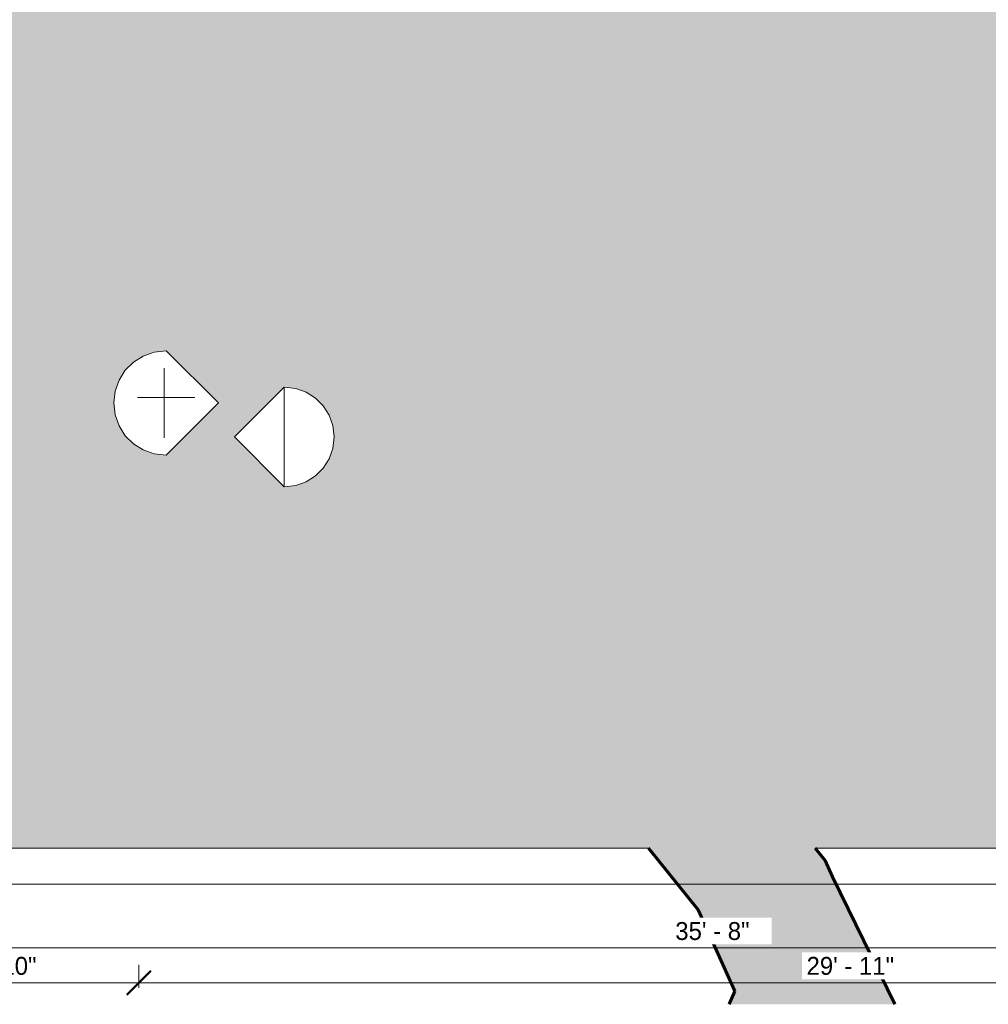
# Model space of a CAD drawing. Header units: inches. Extents: x 1931 to 3173, y 8366 to 8904.
# Tile 11 of 55: x 2686 to 2929, y 8366 to 8614. Entities that reach past the tile are written whole.
import ezdxf

# ---------------------------------------------------------------- set-up
doc = ezdxf.new("R2010")
doc.units = ezdxf.units.IN
doc.header["$MEASUREMENT"] = 0
for name, color, linetype, lineweight in [('A-ANNO-DIMS', 211, 'Continuous', 9), ('A-ANNO-DIMS-48', 211, 'Continuous', 9), ('A-DETL-GENF-2', 8, 'Continuous', 9), ('C-BLDG-PADS', 91, 'Continuous', 9), ('C-TOPO', 7, 'Continuous', 9), ('C-TOPO-1', 7, 'Continuous', 60)]:
    doc.layers.add(name, color=color, linetype=linetype, lineweight=lineweight)
doc.styles.add('Century Gothic', font='ufonts.com_century-gothic.ttf', dxfattribs={"height": 4.499999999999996})
doc.dimstyles.new('OD__1__Tol__', dxfattribs={"dimscale": 12, "dimtxt": 4.698757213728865, "dimasz": 0.5, "dimexe": 0.375, "dimexo": 0.2500000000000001, "dimgap": 0.06250000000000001, "dimtad": 1, "dimdec": 0, "dimzin": 3, "dimdsep": 46, "dimlunit": 4, "dimtxsty": 'Century Gothic', "dimblk1": 'OBLIQUE', "dimblk2": 'OBLIQUE', "dimsah": 1, "dimcen": 0.09, "dimdle": 0.375, "dimazin": 0, "dimtfac": 1, "dimtdec": 4, "dimtix": 1, "dimtmove": 0, "dimatfit": 3, "dimfxl": 1, "dimtvp": 1, "dimtfill": 1, "dimfrac": 2, "dimtolj": 1, "dimtzin": 0, "dimarcsym": 2})

# ---------------------------------------------------------------- blocks, each defined once
blk = doc.blocks.new('florence 23626 - florence 23626-698392-FLOOR PLAN - BASEMENT')
at = {"layer": 'A-DETL-GENF-2'}
for p, q in [((-13.15369033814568, 2.046363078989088e-12), (-1.724909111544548e-06, 13.15369033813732)), ((13.15369033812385, 1.149934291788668e-06), (-1.724909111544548e-06, 13.15369033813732)), ((-1.361160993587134, 7.16946458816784), (-1.361160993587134, 7.237539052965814)), ((-1.361160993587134, 7.237539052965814), (-1.361160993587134, 2.11946368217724)), ((-1.361160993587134, 4.582758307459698), (-1.361160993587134, 7.16946458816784)), ((-1.361160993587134, 6.98911643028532), (-1.361160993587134, 7.074436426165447)), ((-1.361160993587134, 7.074436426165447), (-1.361160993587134, 7.033533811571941)), ((-1.361160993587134, 7.033533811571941), (-1.361160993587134, 6.847070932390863)), ((-1.361160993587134, 6.51717424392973), (-1.361160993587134, 6.98911643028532)), ((-1.361160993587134, 6.847070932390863), (-1.361160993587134, 5.558796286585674)), ((-1.361160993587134, 5.622327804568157), (-1.361160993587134, 6.776542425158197)), ((-1.361160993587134, 6.776542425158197), (-1.361160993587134, 3.156126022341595)), ((-1.361160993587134, 6.169230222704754), (-1.361160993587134, 6.51717424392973)), ((-1.361160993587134, 5.772423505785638), (-1.361160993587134, 6.169230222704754)), ((-1.361160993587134, 5.764617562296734), (-1.361160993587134, 5.933620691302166)), ((-1.361160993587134, 5.933620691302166), (-1.361160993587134, 5.848926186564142)), ((-1.361160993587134, 5.848926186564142), (-1.361160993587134, 5.524147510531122)), ((-1.361160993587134, 5.46246528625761), (-1.361160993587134, 5.772423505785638)), ((-1.361160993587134, 5.411263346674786), (-1.361160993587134, 5.764617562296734)), ((-1.361160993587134, 5.077687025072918), (-1.361160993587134, 5.622327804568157)), ((-1.361160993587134, 5.558796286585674), (-1.361160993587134, 5.077687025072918)), ((-1.361160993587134, 5.524147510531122), (-1.361160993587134, 5.46246528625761)), ((-1.361160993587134, 4.950225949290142), (-1.361160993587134, 5.411263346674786)), ((-1.361160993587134, 4.458180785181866), (-1.361160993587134, 4.950225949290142)), ((-1.361160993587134, 4.03359782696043), (-1.361160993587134, 4.582758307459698)), ((-1.361160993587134, 4.011793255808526), (-1.361160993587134, 4.458180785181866)), ((-1.361160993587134, 3.608858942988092), (-1.361160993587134, 4.03359782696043)), ((-1.361160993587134, 3.687736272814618), (-1.361160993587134, 4.011793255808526)), ((-1.361160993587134, 3.162492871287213), (-1.361160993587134, 3.687736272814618)), ((-1.361160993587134, 3.055572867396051), (-1.361160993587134, 3.608858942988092)), ((-1.361160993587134, 0.9371805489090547), (-1.361160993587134, 3.162492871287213)), ((-1.361160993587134, 3.156126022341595), (-1.361160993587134, 3.055572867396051)), ((-1.361160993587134, 2.648778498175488), (-1.361160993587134, 2.891467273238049)), ((-1.361160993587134, 2.891467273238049), (-1.361160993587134, 2.642389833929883)), ((-1.361160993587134, 2.022510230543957), (-1.361160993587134, 2.648778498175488)), ((-1.361160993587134, 2.642389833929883), (-1.361160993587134, 2.465068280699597)), ((-1.361160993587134, 1.830410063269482), (-1.361160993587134, 2.484667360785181)), ((-1.361160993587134, 2.484667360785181), (-1.361160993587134, 2.366785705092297)), ((-13.15369033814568, 2.046363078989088e-12), (-12.80594873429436, -3.013956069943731)), ((-1.361160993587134, 2.465068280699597), (-1.361160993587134, 2.204964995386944)), ((-1.361160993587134, 2.366785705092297), (-1.361160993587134, 1.537228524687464)), ((-1.361160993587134, 2.204964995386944), (-1.361160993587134, 1.324306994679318)), ((-1.361160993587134, 2.11946368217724), (-1.361160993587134, 1.409249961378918)), ((-1.361160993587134, 0.8583894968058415), (-1.361160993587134, 2.022510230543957)), ((-1.361160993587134, 0.08598306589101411), (-1.361160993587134, 1.830410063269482)), ((-1.361160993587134, 1.537228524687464), (-1.361160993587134, 1.258903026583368)), ((-1.361160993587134, 1.409249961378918), (-1.361160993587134, 1.151438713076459)), ((-1.361160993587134, 1.324306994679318), (-1.361160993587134, 0.6476964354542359)), ((-1.361160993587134, 0.2731183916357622), (-1.361160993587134, 1.258903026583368)), ((-1.361160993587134, 1.151438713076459), (-1.361160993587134, 1.083016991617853)), ((-1.361160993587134, 1.083016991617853), (-1.361160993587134, 1.039106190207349)), ((-1.361160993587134, 1.039106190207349), (-1.361160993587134, 0.9062059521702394)), ((-1.361160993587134, 0.6525366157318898), (-1.361160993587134, 0.9371805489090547)), ((-1.361160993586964, -5.262336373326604), (-1.361160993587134, 0.9062059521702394)), ((-1.361160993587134, -0.9978581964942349), (-1.361160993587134, 0.8583894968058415)), ((-1.361160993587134, 0.6476964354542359), (-1.361160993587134, 0.6525366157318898)), ((-1.361160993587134, 0.2731183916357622), (-1.361160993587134, -1.972015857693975)), ((-1.361160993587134, -0.05045073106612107), (-1.361160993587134, 0.08598306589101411)), ((12.80594873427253, -3.013954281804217), (13.15369033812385, 1.149934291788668e-06)), ((-8.43849849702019, -0.4970476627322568), (-8.795321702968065, -0.497047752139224)), ((-8.795321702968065, -0.497047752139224), (-7.156484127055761, -0.4970482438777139)), ((-8.483008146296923, -0.4970483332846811), (-8.534826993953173, -0.497048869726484)), ((-8.534826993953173, -0.497048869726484), (-8.015255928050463, -0.4970490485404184)), ((-8.393666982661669, -0.497048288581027), (-8.483008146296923, -0.4970483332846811)), ((-8.338555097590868, -0.4970473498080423), (-8.43849849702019, -0.4970476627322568)), ((-8.274070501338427, -0.497048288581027), (-8.393666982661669, -0.497048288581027)), ((-7.78214263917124, -0.4970473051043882), (-8.338555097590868, -0.4970473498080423)), ((-8.122336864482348, -0.497048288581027), (-8.274070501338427, -0.497048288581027)), ((-7.936594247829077, -0.497048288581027), (-8.122336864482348, -0.497048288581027)), ((-8.015255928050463, -0.4970490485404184), (-7.109957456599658, -0.4970491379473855)), ((-7.714956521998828, -0.4970482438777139), (-7.936594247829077, -0.497048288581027)), ((-6.667857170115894, -0.4970472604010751), (-7.78214263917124, -0.4970473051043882)), ((-7.455545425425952, -0.4970482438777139), (-7.714956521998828, -0.4970482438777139)), ((-7.156484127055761, -0.4970482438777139), (-7.455545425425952, -0.4970482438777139)), ((-7.109957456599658, -0.4970491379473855), (-5.732575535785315, -0.4970491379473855)), ((-3.976203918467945, -0.4970461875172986), (-6.667857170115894, -0.4970472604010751)), ((-5.732575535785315, -0.4970491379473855), (-5.999429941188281, -0.4970494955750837)), ((-5.999429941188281, -0.4970494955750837), (-5.616559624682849, -0.497049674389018)), ((-5.612883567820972, -0.4970460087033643), (-5.803209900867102, -0.4970460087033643)), ((-5.803209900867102, -0.4970460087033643), (-5.683190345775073, -0.4970460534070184)), ((-5.683190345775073, -0.4970460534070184), (-4.12725377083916, -0.4970461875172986)), ((-5.616559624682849, -0.497049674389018), (-4.824290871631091, -0.4970498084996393)), ((-5.612883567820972, -0.4970460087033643), (-1.878117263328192, -0.4970460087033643)), ((-4.824290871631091, -0.4970498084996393), (-3.518528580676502, -0.4970499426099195)), ((-4.12725377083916, -0.4970461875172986), (-3.976203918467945, -0.4970461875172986)), ((-3.518528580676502, -0.4970499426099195), (-1.595180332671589, -0.4970499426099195)), ((-2.025039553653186, -0.4970472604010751), (-1.878117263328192, -0.4970460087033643)), ((-0.3056021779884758, -0.4970472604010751), (-2.025039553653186, -0.4970472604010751)), ((-1.595180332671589, -0.4970499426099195), (0.4615341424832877, -0.4970498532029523)), ((-1.361160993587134, -0.2916348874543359), (-1.361160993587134, -0.05045073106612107)), ((-1.361160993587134, -0.6754631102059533), (-1.361160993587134, -0.2916348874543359)), ((-1.361160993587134, -1.608684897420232), (-1.361160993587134, -0.6754631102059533)), ((-1.361160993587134, -2.829968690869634), (-1.361160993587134, -0.9978581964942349)), ((-1.361160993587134, -1.972015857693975), (-1.361160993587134, -1.608684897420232)), ((4.504260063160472, -0.4970460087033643), (-0.6503991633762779, -0.4970460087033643)), ((-0.6503991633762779, -0.4970460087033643), (-0.3056021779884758, -0.4970472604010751)), ((0.4615341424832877, -0.4970498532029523), (1.71120053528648, -0.4970498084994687)), ((3.885228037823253, -0.4970471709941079), (1.648912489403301, -0.4970461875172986)), ((1.648912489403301, -0.4970461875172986), (1.785773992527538, -0.4970460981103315)), ((1.71120053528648, -0.4970498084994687), (2.343381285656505, -0.497049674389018)), ((1.785773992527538, -0.4970460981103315), (2.123829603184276, -0.4970460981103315)), ((2.123829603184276, -0.4970460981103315), (4.157843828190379, -0.4970460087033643)), ((2.343381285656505, -0.497049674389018), (2.488481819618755, -0.4970492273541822)), ((2.488481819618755, -0.4970492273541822), (4.492445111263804, -0.4970492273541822)), ((4.938668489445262, -0.4970472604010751), (3.885228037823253, -0.4970471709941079)), ((4.29505598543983, -0.4970486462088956), (3.900367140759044, -0.4970484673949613)), ((3.900367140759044, -0.4970484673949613), (3.992988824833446, -0.4970484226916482)), ((3.992988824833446, -0.4970484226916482), (4.554632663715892, -0.4970484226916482)), ((4.157843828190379, -0.4970460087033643), (4.504260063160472, -0.4970460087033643)), ((4.29505598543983, -0.4970486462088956), (4.530311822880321, -0.4970486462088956)), ((4.492445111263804, -0.4970492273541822), (6.040647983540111, -0.4970490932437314)), ((4.958056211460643, -0.4970484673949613), (4.530311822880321, -0.4970486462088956)), ((4.554632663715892, -0.4970484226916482), (4.856739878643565, -0.4970484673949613)), ((4.751958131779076, -0.4970477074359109), (5.065422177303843, -0.4970473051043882)), ((4.993602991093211, -0.497047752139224), (4.751958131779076, -0.4970477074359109)), ((4.856739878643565, -0.4970484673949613), (4.958056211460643, -0.4970484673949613)), ((5.065422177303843, -0.4970473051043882), (4.938668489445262, -0.4970472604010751)), ((5.961673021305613, -0.497047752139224), (4.993602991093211, -0.497047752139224)), ((8.628520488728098, -0.4970484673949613), (5.504211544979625, -0.4970481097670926)), ((5.504211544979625, -0.4970481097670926), (6.304628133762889, -0.4970480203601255)), ((6.378619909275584, -0.4970478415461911), (5.961673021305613, -0.497047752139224)), ((6.040647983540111, -0.4970490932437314), (7.981209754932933, -0.497048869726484)), ((6.304628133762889, -0.4970480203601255), (6.544517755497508, -0.4970478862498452)), ((6.544517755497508, -0.4970478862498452), (6.378619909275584, -0.4970478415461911)), ((7.981209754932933, -0.497048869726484), (8.795320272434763, -0.4970485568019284)), ((8.795320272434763, -0.4970485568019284), (8.628520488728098, -0.4970484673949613)), ((-12.80594873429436, -3.013956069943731), (-11.81558847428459, -5.781792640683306)), ((-1.361160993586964, -3.976168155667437), (-1.361160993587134, -2.829968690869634)), ((-1.361160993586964, -4.595186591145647), (-1.361160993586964, -3.976168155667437)), ((-1.361160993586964, -5.167302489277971), (-1.361160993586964, -4.151284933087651)), ((-1.361160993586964, -4.151284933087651), (-1.361160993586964, -5.261136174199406)), ((-1.361160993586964, -4.974055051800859), (-1.361160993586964, -4.595186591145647)), ((-1.361160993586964, -5.261136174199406), (-1.361160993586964, -4.666775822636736)), ((-1.361160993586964, -4.666775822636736), (-1.361160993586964, -4.687434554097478)), ((-1.361160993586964, -4.687434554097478), (-1.361160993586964, -4.98917841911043)), ((11.81558632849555, -5.781790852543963), (12.80594873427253, -3.013954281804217)), ((-11.81558847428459, -5.781792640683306), (-10.2619056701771, -8.224207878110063)), ((-1.361160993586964, -6.030998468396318), (-1.361160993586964, -4.974055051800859)), ((-1.361160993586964, -4.98917841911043), (-1.361160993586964, -6.587596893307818)), ((-1.361160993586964, -5.262336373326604), (-1.361160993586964, -5.167302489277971)), ((-1.361160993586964, -6.697094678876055), (-1.361160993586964, -6.030998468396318)), ((-1.361160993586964, -6.587596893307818), (-1.361160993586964, -7.020354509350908)), ((-1.361160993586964, -7.237532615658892), (-1.361160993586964, -6.697094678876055)), ((-1.361160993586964, -7.020354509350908), (-1.361160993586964, -7.237532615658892)), ((10.26190924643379, -8.224209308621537), (11.81558632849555, -5.781790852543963)), ((-10.2619056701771, -8.224207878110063), (-8.22420930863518, -10.26190710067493)), ((8.224209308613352, -10.26190567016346), (10.26190924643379, -8.224209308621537)), ((-8.22420930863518, -10.26190710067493), (-5.781791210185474, -11.81558632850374)), ((-5.781791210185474, -11.81558632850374), (-3.013954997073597, -12.80594873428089)), ((3.013956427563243, -12.80594873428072), (5.781793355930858, -11.81558775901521)), ((5.781793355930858, -11.81558775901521), (8.224209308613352, -10.26190567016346)), ((-3.013954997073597, -12.80594873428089), (5.749553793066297e-07, -13.15369033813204)), ((5.749553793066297e-07, -13.15369033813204), (3.013956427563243, -12.80594873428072))]:
    blk.add_line(p, q, dxfattribs=at)
blk = doc.blocks.new('lisa 12 res 26737 - lisa 12 res 26737-698378-FLOOR PLAN - BASEMENT')
at = {"layer": 'A-DETL-GENF-2'}
for p, q in [((-12.54545831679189, -3.069544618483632e-12), (-1.645126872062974e-06, 12.54545831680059)), ((12.54545831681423, 1.096755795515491e-06), (-1.645126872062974e-06, 12.54545831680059)), ((-12.51944303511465, 0.0001233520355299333), (-11.57646059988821, 0.0001570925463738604)), ((-12.4924550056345, 9.183473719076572e-05), (-12.51944303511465, 0.0001233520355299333)), ((-11.95777988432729, 8.102795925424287e-05), (-12.4924550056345, 9.183473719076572e-05)), ((-11.65312814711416, 7.85917831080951e-05), (-11.95777988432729, 8.102795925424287e-05)), ((-11.23644733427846, 7.65151993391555e-05), (-11.65312814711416, 7.85917831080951e-05)), ((-11.57646059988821, 0.0001570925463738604), (-10.89866995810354, 0.0001706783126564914)), ((-8.788427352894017, 6.991248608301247e-05), (-11.23644733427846, 7.65151993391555e-05)), ((-10.96165609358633, -4.296951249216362e-05), (-9.997433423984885, 2.151787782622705e-05)), ((-10.89866995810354, 0.0001706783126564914), (-10.16731595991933, 0.0001798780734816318)), ((-10.16731595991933, 0.0001798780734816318), (-9.695187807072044, 0.000183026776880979)), ((-9.997433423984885, 2.151787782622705e-05), (-8.788427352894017, 6.991248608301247e-05)), ((-9.695187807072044, 0.000183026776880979), (-6.858020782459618, 0.0001934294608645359)), ((-9.366414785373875, 0.0001027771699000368), (-9.405856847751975, 0.0001009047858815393)), ((-9.405856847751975, 0.0001009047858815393), (-9.400211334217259, 9.888316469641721e-05)), ((-9.400211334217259, 9.888316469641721e-05), (-9.336748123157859, 9.700686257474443e-05)), ((-9.294621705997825, 0.0001042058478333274), (-9.366414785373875, 0.0001027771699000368)), ((-9.336748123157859, 9.700686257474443e-05), (-9.202724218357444, 9.557032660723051e-05)), ((-9.294621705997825, 0.0001042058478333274), (-9.203211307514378, 0.0001048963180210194)), ((-9.066480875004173, 0.0001045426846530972), (-9.203211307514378, 0.0001048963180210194)), ((-9.202724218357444, 9.557032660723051e-05), (-8.985407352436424, 9.486805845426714e-05)), ((-8.95069241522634, 0.0001031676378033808), (-9.066480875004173, 0.0001045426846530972)), ((-9.0103955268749, 3.399281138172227e-05), (-9.04304409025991, 2.598861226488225e-05)), ((-9.04304409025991, 2.598861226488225e-05), (-8.840929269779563, 1.98133651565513e-05)), ((-9.0103955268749, 3.399281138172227e-05), (-7.973263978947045, 6.396461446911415e-05)), ((-8.985407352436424, 9.486805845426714e-05), (-8.868115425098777, 9.539437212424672e-05)), ((-8.864400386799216, 0.0001011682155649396), (-8.95069241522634, 0.0001031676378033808)), ((-8.868115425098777, 9.539437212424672e-05), (-8.814553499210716, 9.688453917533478e-05)), ((-8.814553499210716, 9.688453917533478e-05), (-8.864400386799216, 0.0001011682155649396)), ((-8.840929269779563, 1.98133651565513e-05), (-8.331999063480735, 1.648380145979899e-05)), ((-8.331999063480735, 1.648380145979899e-05), (-8.252906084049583, 2.24339527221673e-05)), ((-8.252906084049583, 2.24339527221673e-05), (-8.04673790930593, 2.939233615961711e-05)), ((-8.04673790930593, 2.939233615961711e-05), (-7.7601699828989, 3.671007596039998e-05)), ((-6.743318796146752, 5.659689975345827e-05), (-7.973263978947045, 6.396461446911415e-05)), ((-7.7601699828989, 3.671007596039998e-05), (-7.439872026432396, 4.373827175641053e-05)), ((-7.439872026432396, 4.373827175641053e-05), (-7.132517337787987, 4.982807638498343e-05)), ((-7.132517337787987, 4.982807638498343e-05), (-6.8847749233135, 5.433057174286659e-05)), ((-6.8847749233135, 5.433057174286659e-05), (-6.743318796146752, 5.659689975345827e-05)), ((-6.858020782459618, 0.0001934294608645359), (-6.429425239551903, 0.0001970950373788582)), ((-6.429425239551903, 0.0001970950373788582), (-6.316376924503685, 0.0001988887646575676)), ((-6.316376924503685, 0.0001988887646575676), (-6.227085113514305, 0.0002012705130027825)), ((-6.282087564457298, 0.0002141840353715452), (-6.095977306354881, 0.0002231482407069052)), ((-6.190405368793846, 0.0002122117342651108), (-6.282087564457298, 0.0002141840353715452)), ((-6.227085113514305, 0.0002012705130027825), (-6.165696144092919, 0.0002040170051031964)), ((-6.165696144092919, 0.0002040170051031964), (-6.190405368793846, 0.0002122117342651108)), ((-6.095977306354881, 0.0002231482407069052), (-4.774868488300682, 0.0002445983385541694)), ((-4.774868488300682, 0.0002445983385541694), (-3.751718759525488, 0.0002539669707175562)), ((-3.751718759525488, 0.0002539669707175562), (-2.561406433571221, 0.0002603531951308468)), ((-2.561406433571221, 0.0002603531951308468), (-1.259854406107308, 0.0002621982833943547)), ((-1.259854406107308, 0.0002621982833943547), (0.09701184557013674, 0.0002579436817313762)), ((-0.7985744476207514, 0.0001793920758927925), (-0.9114665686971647, 0.0001787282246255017)), ((-0.9114665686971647, 0.0001787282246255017), (-0.760321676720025, 0.0001768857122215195)), ((-0.5448936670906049, 0.000179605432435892), (-0.7985744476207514, 0.0001793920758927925)), ((-0.760321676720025, 0.0001768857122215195), (0.7927080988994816, 0.0001641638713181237)), ((-0.3594717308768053, 0.0001802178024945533), (-0.5448936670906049, 0.000179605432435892)), ((-0.2177035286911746, 0.0001811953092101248), (-0.3594717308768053, 0.0001802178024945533)), ((0.4049360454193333, 0.0001880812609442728), (-0.2177035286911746, 0.0001811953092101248)), ((2.686274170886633, 1.7302459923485e-05), (-0.1323531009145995, -0.0002307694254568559)), ((0.09701184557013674, 0.0002579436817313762), (1.140453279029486, 0.0002500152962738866)), ((0.592154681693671, 0.000188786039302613), (0.4049360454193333, 0.0001880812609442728)), ((0.7077907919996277, 0.0001891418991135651), (0.592154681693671, 0.000188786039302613)), ((0.771758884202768, 0.0001892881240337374), (0.7077907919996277, 0.0001891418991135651)), ((0.8039747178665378, 0.0001893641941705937), (0.771758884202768, 0.0001892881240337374)), ((0.7927080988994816, 0.0001641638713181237), (0.9950973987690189, 0.0001612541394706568)), ((0.8243522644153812, 0.0001895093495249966), (0.8039747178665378, 0.0001893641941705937)), ((0.852806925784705, 0.0001898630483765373), (0.8243522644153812, 0.0001895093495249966)), ((0.909253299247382, 0.0001905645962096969), (0.852806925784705, 0.0001898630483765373)), ((1.309132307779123, 0.0002027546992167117), (0.909253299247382, 0.0001905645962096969)), ((0.9950973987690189, 0.0001612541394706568), (1.486394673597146, 0.0001148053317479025)), ((1.140453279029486, 0.0002500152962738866), (1.859717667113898, 0.000241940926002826)), ((2.21861565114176, 0.0002137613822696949), (1.309132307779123, 0.0002027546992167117)), ((1.486394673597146, 0.0001148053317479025), (1.855327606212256, 0.0001043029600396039)), ((1.855327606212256, 0.0001043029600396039), (2.554102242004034, 9.66726341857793e-05)), ((1.859717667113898, 0.000241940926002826), (2.290985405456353, 0.0002339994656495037)), ((2.434253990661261, 0.0002196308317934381), (2.21861565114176, 0.0002137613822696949)), ((2.290985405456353, 0.0002339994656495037), (2.470436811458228, 0.000226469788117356)), ((2.470436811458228, 0.000226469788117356), (2.434253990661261, 0.0002196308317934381)), ((2.554102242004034, 9.66726341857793e-05), (3.698417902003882, 9.312846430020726e-05)), ((3.037756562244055, 2.303410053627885e-05), (2.686274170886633, 1.7302459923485e-05)), ((3.878120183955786, 2.786590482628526e-05), (3.037756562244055, 2.303410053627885e-05)), ((3.698417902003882, 9.312846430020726e-05), (10.07588052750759, 9.450515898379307e-05)), ((10.75780034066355, 4.656862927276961e-05), (3.878120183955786, 2.786590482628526e-05)), ((10.07588052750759, 9.450515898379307e-05), (12.34174346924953, 9.362384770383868e-05)), ((11.05329036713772, 4.862174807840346e-05), (10.75780034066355, 4.656862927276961e-05)), ((11.96662187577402, 7.146877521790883e-05), (11.05329036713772, 4.862174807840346e-05)), ((12.51944303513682, 9.292379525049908e-05), (11.96662187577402, 7.146877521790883e-05)), ((12.21379709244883, -2.87458777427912), (12.54545831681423, 1.096755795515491e-06)), ((12.34174346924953, 9.362384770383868e-05), (12.48169326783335, 9.32319065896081e-05)), ((12.48169326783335, 9.32319065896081e-05), (12.50661706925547, 9.308261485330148e-05)), ((12.50661706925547, 9.308261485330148e-05), (12.51944303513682, 9.292379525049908e-05)), ((-12.54545831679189, -3.069544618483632e-12), (-12.21379709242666, -2.874589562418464)), ((-10.69564604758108, -4.638252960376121e-05), (-10.96165609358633, -4.296951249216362e-05)), ((-10.1901948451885, -4.840224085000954e-05), (-10.69564604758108, -4.638252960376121e-05)), ((-9.521780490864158, -4.936290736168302e-05), (-10.1901948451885, -4.840224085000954e-05)), ((-6.748125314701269, -4.930116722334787e-05), (-9.521780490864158, -4.936290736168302e-05)), ((-7.742614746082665, -0.0002447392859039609), (-7.694304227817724, -0.000221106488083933)), ((-7.742614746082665, -0.0002447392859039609), (-7.215025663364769, -0.0002569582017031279)), ((-7.694304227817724, -0.000221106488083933), (-5.266746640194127, -8.993865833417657e-05)), ((2.220975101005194, -0.0002569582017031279), (-7.215025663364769, -0.0002569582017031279)), ((-5.266746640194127, -8.993865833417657e-05), (-6.748125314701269, -4.930116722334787e-05)), ((-2.650357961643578, -0.0002470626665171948), (-2.602273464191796, -0.0002482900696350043)), ((-2.637200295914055, -0.0002460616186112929), (-2.540999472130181, -0.0002454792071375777)), ((-2.602273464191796, -0.0002482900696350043), (-2.409577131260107, -0.0002506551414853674)), ((-2.470183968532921, -0.0002457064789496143), (-2.540999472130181, -0.0002454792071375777)), ((-2.386880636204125, -0.0002465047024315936), (-2.470183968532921, -0.0002457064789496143)), ((-2.409577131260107, -0.0002506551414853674), (-2.30856585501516, -0.0002514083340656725)), ((-2.303959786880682, -0.0002476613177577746), (-2.386880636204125, -0.0002465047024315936)), ((-2.30856585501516, -0.0002514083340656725), (-2.233512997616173, -0.0002516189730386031)), ((-2.190749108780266, -0.0002501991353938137), (-2.303959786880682, -0.0002476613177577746)), ((-2.233512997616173, -0.0002516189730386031), (-2.186198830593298, -0.0002511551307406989)), ((-0.1323531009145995, -0.0002307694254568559), (-0.001444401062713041, -0.0002360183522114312)), ((-0.001444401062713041, -0.0002360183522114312), (0.3160237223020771, -0.0002404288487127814)), ((0.3160237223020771, -0.0002404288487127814), (0.7491720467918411, -0.0002442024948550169)), ((0.7491720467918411, -0.0002442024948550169), (1.678990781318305, -0.0002506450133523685)), ((1.678990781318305, -0.0002506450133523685), (2.033901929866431, -0.0002537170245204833)), ((2.033901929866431, -0.0002537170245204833), (2.220975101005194, -0.0002569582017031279)), ((-12.21379709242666, -2.874589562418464), (-11.26923108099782, -5.514440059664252)), ((11.26922893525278, -5.514438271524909), (12.21379709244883, -2.87458777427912)), ((-11.26923108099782, -5.514440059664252), (-9.787390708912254, -7.843917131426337)), ((9.78739428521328, -7.843917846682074), (11.26922893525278, -5.514438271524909)), ((-9.787390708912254, -7.843917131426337), (-7.843917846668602, -9.787392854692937)), ((-7.843917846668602, -9.787392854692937), (-5.514438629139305, -11.26922821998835)), ((5.514440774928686, -11.26922965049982), (7.843917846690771, -9.787390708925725)), ((7.843917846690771, -9.787390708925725), (9.78739428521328, -7.843917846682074)), ((-5.514438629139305, -11.26922821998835), (-2.874588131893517, -12.21379709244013)), ((-2.874588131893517, -12.21379709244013), (5.483906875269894e-07, -12.54545831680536)), ((5.483906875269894e-07, -12.54545831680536), (2.874589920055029, -12.21379709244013)), ((2.874589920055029, -12.21379709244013), (5.514440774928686, -11.26922965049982))]:
    blk.add_line(p, q, dxfattribs=at)
blk = doc.blocks.new('DIMBLOCK1-FLOOR PLAN - BASEMENT')
at = {"layer": 'A-ANNO-DIMS-48'}
for p, q in [((2715.836683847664, 8370.535317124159), (2715.836683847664, 8376.277957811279)), ((3074.336683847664, 8370.535317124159), (3074.336683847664, 8376.277957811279)), ((3078.836683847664, 8371.777957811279), (2715.836683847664, 8371.777957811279)), ((2715.836683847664, 8371.777957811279), (2715.836683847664, 8370.53531712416)), ((3074.336683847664, 8371.777957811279), (3074.336683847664, 8370.535317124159))]:
    blk.add_line(p, q, dxfattribs=at)
at = {"layer": 'A-ANNO-DIMS-48', "lineweight": 50}
for p, q in [((2715.836683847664, 8371.777957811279), (2718.836683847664, 8374.777957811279)), ((3074.336683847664, 8371.777957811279), (3077.336683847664, 8374.777957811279)), ((2715.836683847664, 8371.777957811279), (2712.836683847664, 8368.777957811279)), ((3074.336683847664, 8371.777957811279), (3071.336683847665, 8368.777957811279))]:
    blk.add_line(p, q, dxfattribs=at)
at = {"layer": 'A-ANNO-DIMS-48', "color": 0, "insert": (2883.712708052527, 8378.295876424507), "char_height": 4.499999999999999, "width": 27.29754190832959, "attachment_point": 1, "line_spacing_factor": 0.9845015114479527, "style": 'Century Gothic', "bg_fill": 3, "box_fill_scale": 1.25, "bg_fill_color": 256, "bg_fill_true_color": 13158600, "bg_fill_transparency": 0}
blk.add_mtext('29\' - 11"', dxfattribs=at)
blk = doc.blocks.new('_Oblique')
at = {"color": 0, "linetype": 'ByBlock', "lineweight": -2}
blk.add_line((-0.5, -0.5), (0.5, 0.5), dxfattribs=at)
blk = doc.blocks.new('DIMBLOCK2-FLOOR PLAN - BASEMENT')
at = {"layer": 'A-ANNO-DIMS-48'}
for p, q in [((2646.336683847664, 8370.535317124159), (2646.336683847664, 8376.277957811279)), ((2715.836683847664, 8370.535317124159), (2715.836683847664, 8376.277957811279)), ((2715.836683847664, 8371.777957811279), (2646.336683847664, 8371.777957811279)), ((2646.336683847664, 8371.777957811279), (2646.336683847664, 8370.535317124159)), ((2715.836683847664, 8371.777957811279), (2715.836683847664, 8370.53531712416))]:
    blk.add_line(p, q, dxfattribs=at)
at = {"layer": 'A-ANNO-DIMS-48', "lineweight": 50}
for p, q in [((2646.336683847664, 8371.777957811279), (2649.336683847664, 8374.777957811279)), ((2715.836683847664, 8371.777957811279), (2718.836683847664, 8374.777957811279)), ((2646.336683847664, 8371.777957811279), (2643.336683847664, 8368.777957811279)), ((2715.836683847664, 8371.777957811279), (2712.836683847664, 8368.777957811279))]:
    blk.add_line(p, q, dxfattribs=at)
at = {"layer": 'A-ANNO-DIMS-48', "color": 0, "insert": (2671.465419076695, 8378.295876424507), "char_height": 4.499999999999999, "width": 23.09103545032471, "attachment_point": 1, "line_spacing_factor": 0.9845015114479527, "style": 'Century Gothic', "bg_fill": 3, "box_fill_scale": 1.25, "bg_fill_color": 256, "bg_fill_true_color": 13158600, "bg_fill_transparency": 0}
blk.add_mtext('5\' - 10"', dxfattribs=at)
blk = doc.blocks.new('DIMBLOCK23-FLOOR PLAN - BASEMENT')
at = {"layer": 'A-ANNO-DIMS-48', "lineweight": 50}
for p, q in [((3104.769679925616, 8692.569381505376), (3101.769679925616, 8695.569381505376)), ((3104.769679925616, 8692.569381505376), (3107.769679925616, 8689.569381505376)), ((3104.769679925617, 8396.56938133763), (3101.769679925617, 8399.56938133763)), ((3104.769679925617, 8396.56938133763), (3107.769679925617, 8393.56938133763))]:
    blk.add_line(p, q, dxfattribs=at)
at = {"layer": 'A-ANNO-DIMS-48'}
for p, q in [((3077.336683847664, 8692.569381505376), (3109.269679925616, 8692.569381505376)), ((3104.769679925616, 8692.569381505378), (3077.336683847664, 8692.569381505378)), ((3104.769679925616, 8692.569381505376), (3104.769679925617, 8392.06938133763)), ((2649.336683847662, 8396.56938133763), (3109.269679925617, 8396.56938133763)), ((3104.769679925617, 8396.56938133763), (2649.336683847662, 8396.569381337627))]:
    blk.add_line(p, q, dxfattribs=at)
at = {"layer": 'A-ANNO-DIMS-48', "color": 0, "insert": (3098.251761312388, 8534.948116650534), "char_height": 4.499999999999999, "width": 23.09103545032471, "attachment_point": 1, "rotation": 90, "line_spacing_factor": 0.9845015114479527, "style": 'Century Gothic', "bg_fill": 3, "box_fill_scale": 1.25, "bg_fill_color": 256, "bg_fill_true_color": 13158600, "bg_fill_transparency": 0}
blk.add_mtext('24\' - 8"', dxfattribs=at)
blk = doc.blocks.new('DIMBLOCK39-FLOOR PLAN - BASEMENT')
at = {"layer": 'A-ANNO-DIMS-48'}
for p, q in [((3074.336683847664, 8689.569381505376), (3074.336683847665, 8376.03831519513)), ((3074.336683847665, 8380.53831519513), (3074.336683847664, 8689.569381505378)), ((2646.336683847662, 8393.569381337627), (2646.336683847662, 8376.038315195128)), ((2646.336683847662, 8380.538315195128), (2646.336683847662, 8393.569381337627)), ((3078.836683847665, 8380.53831519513), (2646.336683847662, 8380.538315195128))]:
    blk.add_line(p, q, dxfattribs=at)
at = {"layer": 'A-ANNO-DIMS-48', "lineweight": 50}
for p, q in [((2646.336683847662, 8380.538315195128), (2649.336683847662, 8383.538315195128)), ((3074.336683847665, 8380.53831519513), (3077.336683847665, 8383.53831519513)), ((2646.336683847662, 8380.538315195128), (2643.336683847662, 8377.538315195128)), ((3074.336683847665, 8380.53831519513), (3071.336683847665, 8377.53831519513))]:
    blk.add_line(p, q, dxfattribs=at)
at = {"layer": 'A-ANNO-DIMS-48', "color": 0, "insert": (2850.715419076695, 8387.056233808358), "char_height": 4.499999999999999, "width": 23.09103545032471, "attachment_point": 1, "line_spacing_factor": 0.9845015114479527, "style": 'Century Gothic', "bg_fill": 3, "box_fill_scale": 1.25, "bg_fill_color": 256, "bg_fill_true_color": 13158600, "bg_fill_transparency": 0}
blk.add_mtext('35\' - 8"', dxfattribs=at)

msp = doc.modelspace()

# ---------------------------------------------------------------- hatches: boundary and pattern name
at = {"layer": 'C-BLDG-PADS'}
h = msp.add_hatch(dxfattribs=at)
h.set_pattern_fill('FP_8', color=256, style=0, pattern_type=2)
h.set_pattern_definition([(0, (1.053, 0), (7.678, 1.92), [0.633, -5.125, 0.633, -5.125, -30.713]), (0, (1.053, 0), (7.678, 1.92), [-11.518, 0.633, -10.884, 0.633, -5.125, -13.437]), (0, (1.053, 0), (7.678, 1.92), [-28.794, 0.633, -3.206, 0.633, -8.964]), (119.995, (3.932, 0.96), (-5.501772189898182, 5.690689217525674), [0.634, -5.126, 0.634, -5.126, -30.718]), (119.995, (3.932, 0.96), (-5.501772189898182, 5.690689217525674), [-11.519, 0.634, -10.886, 0.634, -5.126, -13.439]), (119.995, (3.932, 0.96), (-5.501772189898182, 5.690689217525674), [-28.798, 0.634, -3.206, 0.634, -8.966000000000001]), (240.005, (4.891999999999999, 4.8), (-2.17656702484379, -7.611265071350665), [0.634, -5.126, 0.634, -5.126, -30.718]), (240.005, (4.891999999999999, 4.8), (-2.17656702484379, -7.611265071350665), [-11.519, 0.634, -10.886, 0.634, -5.126, -13.439]), (240.005, (4.891999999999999, 4.8), (-2.17656702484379, -7.611265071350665), [-28.798, 0.634, -3.206, 0.634, -8.966000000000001])])
h.paths.add_polyline_path([(3103.002109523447, 8405.668616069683), (3142.597173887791, 8405.668945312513), (3142.597173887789, 8644.569381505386), (2851.538557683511, 8644.569381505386), (2841.298064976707, 8666.530188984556), (2837.79818323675, 8667.380767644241), (2842.896164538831, 8669.757995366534), (2839.396282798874, 8670.60857402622), (2829.155790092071, 8692.569381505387), (2646.336683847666, 8692.569381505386), (2646.336683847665, 8651.418384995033), (2646.391677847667, 8651.418384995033), (2646.391677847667, 8650.56938150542), (2646.336683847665, 8650.56938150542), (2646.336683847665, 8632.56938150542), (2646.391677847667, 8632.56938150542), (2646.391677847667, 8631.720378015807), (2646.336683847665, 8631.720378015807), (2646.336683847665, 8621.829322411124), (2646.391677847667, 8621.829322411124), (2646.391677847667, 8620.98031892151), (2646.336683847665, 8620.98031892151), (2646.336683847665, 8516.10531892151), (2646.391677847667, 8516.10531892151), (2646.391677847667, 8515.256315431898), (2646.336683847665, 8515.256315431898), (2646.337033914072, 8405.668945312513), (3103.002070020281, 8405.668945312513)], flags=0)
h.paths.add_polyline_path([(2752.413047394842, 8496.481151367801), (2739.867590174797, 8509.026608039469), (2752.413047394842, 8521.57206800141), (2755.287636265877, 8521.240406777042), (2757.927486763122, 8520.295838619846), (2760.256965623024, 8518.814004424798), (2762.200439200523, 8516.870527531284), (2763.682276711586, 8514.541054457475), (2764.626845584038, 8511.901199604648), (2764.958506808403, 8509.026610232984), (2764.626845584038, 8506.1520215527), (2763.682276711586, 8503.512171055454), (2762.200439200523, 8501.182689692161), (2760.256965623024, 8499.239218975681), (2757.927486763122, 8497.75737796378), (2755.287636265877, 8496.812796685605)], flags=0)
h.paths.add_polyline_path([(2722.718503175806, 8504.415693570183), (2719.704547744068, 8504.763435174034), (2716.936711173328, 8505.753797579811), (2714.494294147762, 8507.307473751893), (2712.456596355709, 8509.345174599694), (2710.902915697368, 8511.787586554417), (2709.912553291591, 8514.555427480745), (2709.56481168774, 8517.569383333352), (2709.912553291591, 8520.58333890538), (2710.902915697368, 8523.351175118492), (2712.456596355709, 8525.793594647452), (2714.494294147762, 8527.831289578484), (2716.936711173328, 8529.384973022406), (2719.704547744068, 8530.375348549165), (2722.718503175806, 8530.72307309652), (2735.87219236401, 8517.569385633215), (2723.066243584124, 8504.763435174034)], flags=0)
at = {"layer": 'C-TOPO'}
h = msp.add_hatch(dxfattribs=at)
h.set_pattern_fill('FP_7', color=256, style=0, pattern_type=2)
h.set_pattern_definition([(0, (0, 0), (12, 12), [12, -12]), (0, (0, 4.5), (12, 12), [12, -12]), (0, (0, 9), (12, 12), [12, -12]), (90, (1.5, 10.5), (-12, 12), [12, -12]), (90, (6, 10.5), (-12, 12), [12, -12]), (90, (10.5, 10.5), (-12, 12), [12, -12])])
h.paths.add_polyline_path([(2232.766762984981, 8366.38061519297), (2495.13519347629, 8366.380615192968), (2486.506896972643, 8396.536376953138), (2486.526489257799, 8396.569335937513), (2334.336730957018, 8396.569335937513), (2334.336730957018, 8700.569091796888), (2046.336730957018, 8700.569091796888), (2046.336730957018, 8629.319091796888), (1958.672058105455, 8629.319091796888), (1942.247980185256, 8366.38061519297), (2232.340321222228, 8366.38061519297)], flags=0)
h.paths.add_polyline_path([(2894.00769875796, 8366.38061519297), (2905.895244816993, 8366.38061519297), (2890.207031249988, 8398.46557617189), (2888.355102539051, 8402.550292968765), (2885.85314941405, 8405.668945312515), (2843.985534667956, 8405.668945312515), (2856.478637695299, 8390.09692382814), (2865.726928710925, 8369.69897460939), (2864.237657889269, 8366.38061519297), (2875.747110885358, 8366.38061519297)], flags=0)
h.paths.add_polyline_path([(1947.458312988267, 8865.679687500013), (1952.729919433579, 8865.801269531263), (1957.838562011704, 8866.838378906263), (1962.933288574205, 8867.643310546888), (1968.077270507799, 8867.813232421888), (1973.550476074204, 8867.515136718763), (2046.336730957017, 8867.515136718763), (2046.336730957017, 8868.569091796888), (2626.74407958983, 8868.56909179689), (2630.364440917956, 8874.07983398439), (2680.380249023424, 8878.529296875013), (2713.529479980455, 8881.861816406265), (2717.306396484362, 8884.557128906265), (2744.476135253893, 8891.373046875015), (2771.701064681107, 8903.89685486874), (1935.102063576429, 8903.89685486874), (1933.986328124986, 8899.10375976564), (1932.537780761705, 8893.627441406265), (1931.328735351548, 8888.195800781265), (1930.801574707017, 8882.953125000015), (1931.398498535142, 8878.042236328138), (1933.554565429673, 8873.608154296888), (1937.312072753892, 8869.861816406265), (1942.139099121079, 8867.113769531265)], flags=0)

# ---------------------------------------------------------------- linework, layer by layer
for p, q in [((2690.992309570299, 8405.668945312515), (2665.173522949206, 8405.668945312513)), ((2811.530639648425, 8405.668945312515), (2690.992309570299, 8405.668945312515)), ((2811.530639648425, 8405.668945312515), (2843.985534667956, 8405.668945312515)), ((2843.985534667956, 8405.668945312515), (2856.478637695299, 8390.09692382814)), ((2888.355102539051, 8402.550292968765), (2885.85314941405, 8405.668945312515)), ((2890.976257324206, 8405.668945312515), (2885.85314941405, 8405.668945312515)), ((3007.217285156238, 8405.668945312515), (2890.976257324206, 8405.668945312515)), ((2890.207031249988, 8398.46557617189), (2888.355102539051, 8402.550292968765)), ((2905.895244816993, 8366.38061519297), (2890.207031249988, 8398.46557617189)), ((2865.726928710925, 8369.69897460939), (2856.478637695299, 8390.09692382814)), ((2864.237657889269, 8366.38061519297), (2865.726928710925, 8369.69897460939))]:
    msp.add_line(p, q, dxfattribs=at)
at = {"layer": 'C-TOPO-1'}
for p, q in [((2843.985534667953, 8405.668945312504), (2856.478637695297, 8390.096923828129)), ((2888.355102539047, 8402.550292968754), (2885.853149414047, 8405.668945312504)), ((2890.207031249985, 8398.465576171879), (2888.355102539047, 8402.550292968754)), ((2905.89524481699, 8366.38061519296), (2890.207031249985, 8398.465576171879)), ((2856.478637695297, 8390.096923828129), (2865.726928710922, 8369.698974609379)), ((2865.726928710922, 8369.698974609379), (2864.237657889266, 8366.38061519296))]:
    msp.add_line(p, q, dxfattribs=at)

# ---------------------------------------------------------------- block references
at = {"layer": 'A-DETL-GENF-2'}
for name, p, rotation in [('florence 23626 - florence 23626-698392-FLOOR PLAN - BASEMENT', (2722.718502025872, 8517.569383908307), 270.0000000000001), ('lisa 12 res 26737 - lisa 12 res 26737-698378-FLOOR PLAN - BASEMENT', (2752.413048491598, 8509.026609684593), 89.99999999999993)]:
    msp.add_blockref(name, p, dxfattribs=dict(at, rotation=rotation))

# ---------------------------------------------------------------- next in the draw order: dimensions: what is measured, and where the dimension line sits
at = {"layer": 'A-ANNO-DIMS'}
dim = msp.add_linear_dim(base=(3104.769679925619, 8396.569381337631), p1=(3074.336683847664, 8692.569381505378), p2=(2646.336683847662, 8396.569381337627), angle=89.99999999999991, dimstyle='OD__1__Tol__', override={"dimpost": '<>', "dimfxl": 520.3844733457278}, dxfattribs=at)
dim.commit()
dim.dimension.update_dxf_attribs({"geometry": 'DIMBLOCK23-FLOOR PLAN - BASEMENT', "text_midpoint": (3101.656491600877, 8544.569381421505)})
dim = msp.add_linear_dim(base=(2715.836683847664, 8371.777957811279), p1=(3074.336683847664, 8367.535317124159), p2=(2715.836683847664, 8367.53531712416), dimstyle='OD__1__Tol__', override={"dimpost": '<>', "dimfxl": 358.5}, dxfattribs=at)
dim.commit()
dim.dimension.update_dxf_attribs({"geometry": 'DIMBLOCK1-FLOOR PLAN - BASEMENT', "text_midpoint": (2895.086683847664, 8374.891146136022)})

# ---------------------------------------------------------------- next in the draw order: dimensions: what is measured, and where the dimension line sits
dim = msp.add_linear_dim(base=(2646.336683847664, 8371.777957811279), p1=(2715.836683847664, 8367.53531712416), p2=(2646.336683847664, 8367.535317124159), dimstyle='OD__1__Tol__', override={"dimpost": '<>', "dimfxl": 69.49999999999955}, dxfattribs=at)
dim.commit()
dim.dimension.update_dxf_attribs({"geometry": 'DIMBLOCK2-FLOOR PLAN - BASEMENT', "text_midpoint": (2681.086683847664, 8374.891146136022)})

# ---------------------------------------------------------------- next in the draw order: dimensions: what is measured, and where the dimension line sits
dim = msp.add_linear_dim(base=(2646.336683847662, 8380.538315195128), p1=(3074.336683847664, 8692.569381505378), p2=(2646.336683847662, 8396.569381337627), angle=2.435056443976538e-13, dimstyle='OD__1__Tol__', override={"dimpost": '<>', "dimfxl": 520.3844733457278}, dxfattribs=at)
dim.commit()
dim.dimension.update_dxf_attribs({"geometry": 'DIMBLOCK39-FLOOR PLAN - BASEMENT', "text_midpoint": (2860.336683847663, 8383.651503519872)})

doc.saveas('drawing.dxf')
